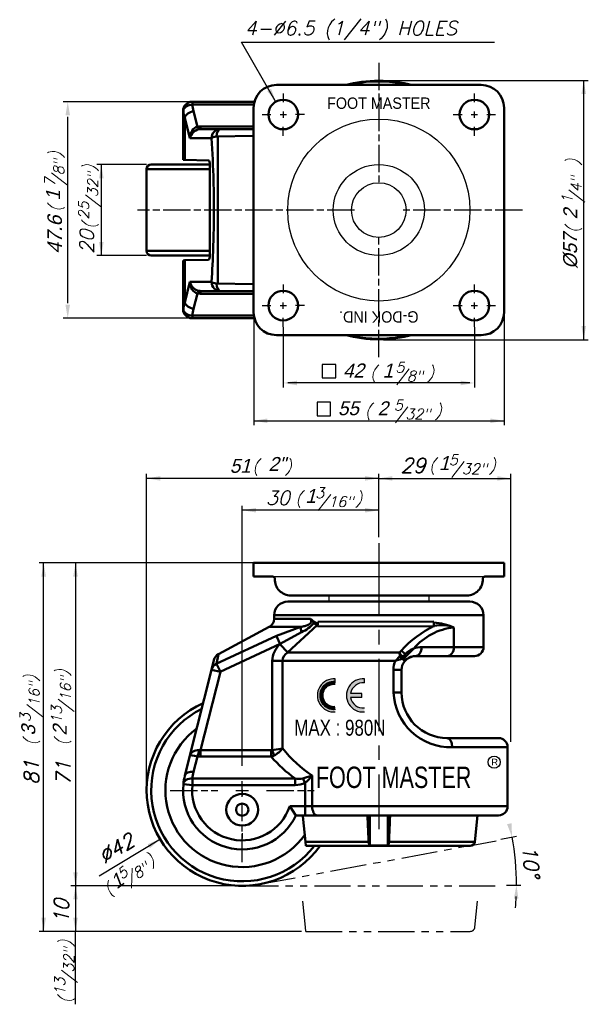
# Model space of a CAD drawing. Header units: millimetres. Extents: x 36 to 161, y 22 to 239.
import ezdxf
from ezdxf.enums import TextEntityAlignment as Align

# ---------------------------------------------------------------- set-up
doc = ezdxf.new("R2010")
doc.units = ezdxf.units.MM
doc.header["$LTSCALE"] = 0.5
for name, pattern in [('AM_ISO08W050', [18, 12, -1.5, 3, -1.5]), ('CENTER', [50.8, 31.75, -6.35, 6.35, -6.35]), ('PHANTOM2', [31.75, 15.875, -3.175, 3.175, -3.175, 3.175, -3.175])]:
    doc.linetypes.add(name, pattern=pattern)
doc.layers.get('0').update_dxf_attribs({"color": 3})
doc.layers.add('AM_7', color=1, linetype='AM_ISO08W050', lineweight=25)
doc.layers.add('AM_VIS', color=3, linetype='Continuous', lineweight=50)
doc.styles.add('GDD', font='romans.shx', dxfattribs={"oblique": 15, "height": 2})
doc.styles.add('제품글씨용', font='swisse.ttf')

msp = doc.modelspace()

# ---------------------------------------------------------------- hatches: boundary and pattern name
h = msp.add_hatch(color=2)
h.paths.add_polyline_path([(105.5, 86.34), (105.5, 87.22, -1.111438), (105.5, 92.73), (105.5, 93.61, 1.083473)])
h.paths.add_polyline_path([(108.87, 89.54, 0.398745), (111.9, 87.22), (111.9, 86.34, -1.083473), (111.9, 93.61), (111.9, 92.73, 0.398745), (108.87, 90.41), (111.32, 90.41), (111.32, 89.54)])

# ---------------------------------------------------------------- linework, layer by layer
at = {"color": 1}
for p, q in [((92.33, 220.75), (84.88, 233.65, 0.19)), ((84.88, 233.65, 0.26), (140.49, 233.65, 0.26)), ((116.06, 225.2), (161.07, 225.2)), ((160.07, 168.2), (160.07, 225.2)), ((73.63, 220.5), (45.73, 220.5)), ((46.73, 176.2), (46.73, 217.2)), ((64.06, 206.7), (53.11, 206.7)), ((54.11, 206.7), (54.11, 186.7)), ((64.06, 186.7), (53.11, 186.7)), ((87.61, 173.49), (87.61, 149.37)), ((142.56, 174.2), (142.56, 149.37)), ((73.63, 172.9), (45.73, 172.9)), ((94.06, 170.92), (94.06, 157.68)), ((136.06, 170.92), (136.06, 157.68)), ((116.06, 168.2), (161.07, 168.2)), ((135.06, 158.68), (95.06, 158.68)), ((87.61, 150.37), (142.56, 150.37)), ((64.06, 70.27), (64.06, 138.7)), ((115.06, 124.81), (115.06, 138.7)), ((115.06, 124.81), (115.06, 138.7)), ((144.06, 79.77), (144.06, 138.7)), ((115.06, 137.7), (64.06, 137.7)), ((115.06, 137.7), (144.06, 137.7)), ((85.06, 77.73), (85.06, 131.7)), ((115.06, 130.7), (85.06, 130.7)), ((115.06, 124.81), (115.06, 131.7)), ((94.06, 119.11), (40.44, 119.11)), ((41.44, 38.27), (41.44, 119.11)), ((94.06, 119.11), (47.44, 119.11)), ((48.44, 119.11), (48.44, 48.27)), ((141.83, 58.38), (145.31, 59.03)), ((53.64, 50.31), (67.08, 58.42)), ((84.06, 48.11), (47.44, 48.11)), ((84.06, 48.11), (47.44, 48.11)), ((48.44, 48.11), (48.44, 38.11)), ((143.13, 48.27), (146.29, 48.27)), ((98.06, 38.11), (40.44, 38.11)), ((98.06, 38.11), (47.44, 38.11)), ((48.44, 22.07), (48.44, 38.11))]:
    msp.add_line(p, q, dxfattribs=at)
at = {"color": 4}
for p, q in [((105.59, 162.75), (102.65, 162.75)), ((102.65, 162.75), (102.65, 159.81)), ((105.59, 159.81), (105.59, 162.75)), ((102.65, 159.81), (105.59, 159.81)), ((104.46, 154.43), (101.52, 154.43)), ((101.52, 154.43), (101.52, 151.49)), ((104.46, 151.49), (104.46, 154.43)), ((101.52, 151.49), (104.46, 151.49))]:
    msp.add_line(p, q, dxfattribs=at)
at = {"color": 1, "linetype": 'CENTER'}
msp.add_line((115.06, 123.43), (115.06, 60.61), dxfattribs=at)
for p, q in [((91.73, 116.11), (138.38, 116.11)), ((104.06, 111.96), (104.06, 110.78)), ((126.06, 111.96), (126.06, 110.78))]:
    msp.add_line(p, q)
at = {"color": 2}
for p, q in [((105.5, 92.73), (105.5, 93.61)), ((111.9, 92.73), (111.9, 93.61)), ((111.32, 90.41), (108.87, 90.41)), ((111.32, 89.54), (108.87, 89.54)), ((111.32, 89.54), (111.32, 90.41))]:
    msp.add_line(p, q, dxfattribs=at)
at = {"color": 6, "linetype": 'PHANTOM2'}
for p, q in [((88.86, 48.46), (140.85, 58.04)), ((85.06, 48.11), (142.13, 48.11)), ((98.96, 39.01), (98.36, 44.71)), ((136.15, 39.01), (136.75, 44.71)), ((99.06, 38.11), (98.96, 39.01)), ((99.06, 38.11), (135.16, 38.11))]:
    msp.add_line(p, q, dxfattribs=at)
for radius in [20, 10, 6]:
    msp.add_circle((115.06, 196.7), radius)
at = {"color": 1}
msp.add_circle((140.39, 75.3), 1.34, dxfattribs=at)
for start, end in [(74.7772, 105.2228), (254.7772, 285.2228)]:
    msp.add_arc((115.06, 196.7), 28.5, start, end)
at = {"color": 2}
for centre, radius, start, end in [((105.21, 89.98), 3.65, 85.4114, 274.5886), ((111.61, 89.98), 3.65, 85.4114, 274.5886), ((111.61, 89.98), 2.77, 83.9577, 170.9153), ((111.61, 89.98), 2.77, 189.0847, 276.0423)]:
    msp.add_arc(centre, radius, start, end, dxfattribs=at)
at = {"color": 2, "lineweight": 90}
msp.add_arc((105.21, 89.98), 2.77, 83.9577, 276.0423, dxfattribs=at)
at = {"color": 1}
for start, end in [(0, 10.4465), (355.0871, 357.5436)]:
    msp.add_arc((86.98, 48.27), 58.32, start, end, dxfattribs=at)
at = {"color": 6, "linetype": 'PHANTOM2'}
msp.add_arc((135.16, 39.11), 1, 270, 353.991, dxfattribs=at)
at = {"color": 1}
for points in [[(159.57, 222.2), (160.57, 222.2), (160.07, 225.2)], [(91.39, 223.38), (90.52, 222.88), (92.46, 220.53)], [(46.23, 217.5), (47.23, 217.5), (46.73, 220.5)], [(53.61, 203.7), (54.61, 203.7), (54.11, 206.7)], [(53.61, 189.7), (54.61, 189.7), (54.11, 186.7)], [(46.23, 175.9), (47.23, 175.9), (46.73, 172.9)], [(159.57, 171.2), (160.57, 171.2), (160.07, 168.2)], [(97.06, 159.18), (97.06, 158.18), (94.06, 158.68)], [(133.06, 159.18), (133.06, 158.18), (136.06, 158.68)], [(90.61, 150.87), (90.61, 149.87), (87.61, 150.37)], [(139.56, 150.87), (139.56, 149.87), (142.56, 150.37)], [(67.06, 138.2), (67.06, 137.2), (64.06, 137.7)], [(112.06, 138.2), (112.06, 137.2), (115.06, 137.7)], [(118.06, 138.2), (118.06, 137.2), (115.06, 137.7)], [(141.06, 138.2), (141.06, 137.2), (144.06, 137.7)], [(88.06, 131.2), (88.06, 130.2), (85.06, 130.7)], [(112.06, 131.2), (112.06, 130.2), (115.06, 130.7)], [(40.94, 116.11), (41.94, 116.11), (41.44, 119.11)], [(47.94, 116.11), (48.94, 116.11), (48.44, 119.11)], [(144.21, 61.88), (143.23, 61.68), (144.33, 58.84)], [(64.27, 57.25), (64.8, 56.4), (67.08, 58.42)], [(47.94, 51.11), (48.94, 51.11), (48.44, 48.11)], [(47.94, 45.11), (48.94, 45.11), (48.44, 48.11)], [(144.73, 45.28), (145.73, 45.26), (145.29, 48.27)], [(40.94, 41.11), (41.94, 41.11), (41.44, 38.11)], [(47.94, 41.11), (48.94, 41.11), (48.44, 38.11)]]:
    msp.add_solid(points, dxfattribs=at)
at = {"layer": 'AM_7'}
for p, q in [((115.06, 229.06), (115.06, 202.06)), ((94.06, 222.35), (94.06, 220.4)), ((136.06, 220.4), (136.06, 222.35)), ((89.41, 217.7), (91.36, 217.7)), ((93.36, 217.7), (94.76, 217.7)), ((94.06, 218.4), (94.06, 217)), ((98.71, 217.7), (96.76, 217.7)), ((131.41, 217.7), (133.36, 217.7)), ((135.36, 217.7), (136.76, 217.7)), ((136.06, 217), (136.06, 218.4)), ((138.76, 217.7), (140.71, 217.7)), ((94.06, 213.05), (94.06, 215)), ((136.06, 213.05), (136.06, 215)), ((109.7, 196.7), (62.09, 196.7)), ((146.62, 196.7), (120.42, 196.7)), ((115.06, 164.34), (115.06, 191.34)), ((94.06, 180.35), (94.06, 178.4)), ((136.06, 178.4), (136.06, 180.35)), ((89.41, 175.7), (91.36, 175.7)), ((93.36, 175.7), (94.76, 175.7)), ((94.06, 175), (94.06, 176.4)), ((98.71, 175.7), (96.76, 175.7)), ((131.41, 175.7), (133.36, 175.7)), ((135.36, 175.7), (136.76, 175.7)), ((136.06, 175), (136.06, 176.4)), ((138.76, 175.7), (140.71, 175.7)), ((94.06, 171.05), (94.06, 173)), ((136.06, 171.05), (136.06, 173)), ((85.06, 74.47), (85.06, 84.9)), ((85.06, 70.22), (85.06, 71.15)), ((85.06, 67.71), (85.06, 70.51)), ((69.26, 69.11), (79.7, 69.11)), ((83.66, 69.11), (86.45, 69.11)), ((85.06, 69.22), (85.06, 68)), ((90.42, 69.11), (100.85, 69.11)), ((85.06, 63.46), (85.06, 66.26)), ((85.06, 62.46), (85.06, 65.26)), ((85.06, 53.32), (85.06, 63.75)), ((85.06, 59.72), (85.06, 58.5)), ((85.06, 58.57), (85.06, 59.5))]:
    msp.add_line(p, q, dxfattribs=at)
at = {"layer": 'AM_VIS'}
for p, q in [((92.56, 224.2), (137.56, 224.2)), ((74.06, 220.5), (74.12, 220.5)), ((74.12, 220.5), (74.12, 219.91)), ((74.12, 220.5), (87.73, 220.5)), ((87.61, 219.91), (74.12, 219.91)), ((87.56, 174.2), (87.56, 219.2)), ((142.56, 219.2), (142.56, 174.2)), ((72.06, 218.5), (72.13, 218.5)), ((72.06, 207.77), (72.06, 218.5)), ((72.45, 207.75), (72.45, 216.99)), ((73.57, 212.5), (72.45, 216.99)), ((74.39, 218.41), (75.24, 215.03)), ((75.93, 214.5), (75.93, 215.09)), ((75.93, 215.09), (87.56, 215.09)), ((75.93, 214.5), (80.25, 214.5)), ((87.56, 214.5), (80.25, 214.5)), ((78.31, 212.5), (73.57, 212.5)), ((87.56, 212.99), (79.38, 212.89)), ((79.67, 180.51), (79.67, 212.89)), ((64.06, 187.7), (64.06, 205.7)), ((64.06, 205.7), (77.93, 205.7)), ((77.86, 206.7), (65.06, 206.7)), ((77.68, 207.61), (72.45, 207.75)), ((77.93, 186.79), (77.93, 206.61)), ((77.93, 187.7), (64.06, 187.7)), ((65.06, 186.7), (77.86, 186.7)), ((72.06, 174.9), (72.06, 185.63)), ((72.45, 185.65), (77.68, 185.79)), ((72.45, 176.41), (72.45, 185.65)), ((72.45, 176.41), (73.57, 180.9)), ((73.57, 180.9), (78.31, 180.9)), ((87.56, 180.41), (79.38, 180.52)), ((75.24, 178.37), (74.39, 174.99)), ((75.93, 178.31), (75.93, 178.9)), ((80.25, 178.9), (75.93, 178.9)), ((87.56, 178.31), (75.93, 178.31)), ((87.56, 178.9), (80.25, 178.9)), ((72.13, 174.9), (72.06, 174.9)), ((74.12, 173.49), (74.12, 172.9)), ((74.12, 173.49), (87.61, 173.49)), ((74.12, 172.9), (74.06, 172.9)), ((87.73, 172.9), (74.12, 172.9)), ((137.56, 169.2), (92.56, 169.2)), ((87.56, 119.11), (142.56, 119.11)), ((87.56, 116.11), (87.56, 119.11)), ((142.56, 119.11), (142.56, 116.11)), ((91.73, 116.11), (87.56, 116.11)), ((142.56, 116.11), (138.38, 116.11)), ((95.06, 110.61), (135.06, 110.61)), ((95.72, 111.96), (134.39, 111.96)), ((92.06, 107.61), (92.06, 106.8)), ((138.06, 107.61), (92.06, 107.61)), ((92.06, 106.8), (100.03, 106.8)), ((101.67, 106.14), (127.12, 106.21)), ((138.06, 107.61), (138.06, 100.61)), ((91, 105.04), (79.83, 99.03)), ((97.94, 105.04), (91, 105.04)), ((92.6, 103.08), (97.93, 105.08)), ((93.36, 101.31), (98.07, 103.92)), ((95.02, 99.44), (101.51, 105.42)), ((101.56, 105.19), (127.25, 105.13)), ((131.55, 104.94), (131.55, 100.61)), ((79.36, 96.94), (92.6, 103.07)), ((92.61, 103.04), (93.38, 101.28)), ((80.23, 95.18), (93.37, 101.31)), ((93.32, 101.22), (93.38, 101.28)), ((93.32, 101.22), (95.05, 99.41)), ((119.58, 99.41), (119.96, 99.82)), ((121.04, 98.62), (122.72, 100.29)), ((131.55, 100.61), (124.49, 100.61)), ((131.55, 100.61), (138.06, 100.61)), ((78.31, 95.63), (78.84, 97.75)), ((79.38, 96.9), (79.83, 99.03)), ((91.67, 97.6), (91.67, 77.98)), ((91.67, 97.6), (93.91, 97.6)), ((93.91, 78.35), (93.91, 97.6)), ((118.73, 97.6), (93.91, 97.6)), ((95.05, 99.41), (119.58, 99.41)), ((118.73, 97.61), (119.69, 98.63)), ((119.58, 99.41), (119.7, 98.63)), ((120.05, 98), (120.45, 97.9)), ((120.64, 98.14), (121.05, 98.61)), ((123.06, 98.61), (130.11, 98.61)), ((136.06, 98.61), (130.11, 98.61)), ((78.31, 95.63), (73.57, 76.77)), ((80.25, 95.14), (78.31, 95.63)), ((79.38, 96.9), (80.25, 95.14)), ((118.28, 95.61), (118.28, 90.61)), ((118.28, 95.61), (120.06, 95.61)), ((120.06, 90.61), (120.06, 95.61)), ((120.06, 95.61), (120.06, 90.61)), ((75.93, 77.94), (80.25, 95.14)), ((118.28, 90.61), (120.06, 90.61)), ((130.06, 80.61), (141.36, 80.61)), ((91.41, 77.94), (75.93, 77.94)), ((75.93, 77.94), (75.93, 76.52)), ((91.41, 76.52), (91.41, 77.94)), ((91.67, 77.96), (93.91, 78.33)), ((92.06, 76.78), (91.67, 77.98)), ((143.36, 78.61), (131.2, 78.61)), ((143.36, 78.61), (143.36, 65.61)), ((73.57, 76.77), (72.45, 72.27)), ((74.39, 73.2), (75.24, 76.58)), ((75.93, 76.52), (91.41, 76.52)), ((96.68, 71.7), (74.12, 71.7)), ((74.12, 70.28), (74.12, 71.7)), ((96.68, 71.7), (96.68, 70.28)), ((98.4, 71.69), (100.44, 72.35)), ((98.4, 71.7), (98.89, 70.75)), ((100.44, 65.61), (100.44, 72.35)), ((74.12, 70.28), (72.13, 70.49)), ((74.12, 70.28), (96.68, 70.28)), ((98.89, 70.75), (98.89, 65.61)), ((98.89, 65.61), (95.48, 65.61)), ((95.49, 65.61), (96.84, 63.61)), ((98.89, 63.61), (98.89, 65.61)), ((100.44, 65.61), (98.89, 65.61)), ((100.44, 65.61), (143.36, 65.61)), ((96.84, 63.61), (98.89, 63.61)), ((98.96, 57.81), (98.37, 63.44)), ((98.89, 63.61), (101.47, 63.61)), ((141.36, 63.61), (101.47, 63.61)), ((113.06, 63.61), (113.06, 56.99)), ((117.06, 63.61), (117.06, 56.99)), ((136.15, 57.81), (136.76, 63.61)), ((99.06, 56.91), (98.96, 57.81)), ((98.96, 57.81), (112.82, 57.81)), ((99.06, 56.91), (135.16, 56.91)), ((117.06, 56.99), (113.06, 56.99)), ((136.15, 57.81), (117.29, 57.81))]:
    msp.add_line(p, q, dxfattribs=at)
for centre, radius in [((94.06, 217.7), 3.25), ((136.06, 217.7), 3.25), ((94.06, 175.7), 3.25), ((136.06, 175.7), 3.25), ((85.06, 64.86), 3.5), ((85.06, 64.86), 1.35)]:
    msp.add_circle(centre, radius, dxfattribs=at)
for centre, radius, start, end in [((92.56, 219.2), 5, 90, 180), ((115.06, 196.7), 28.3, 82.5411, 103.6558), ((115.04, 196.66), 28.34, 76.3403, 82.5222), ((137.56, 219.2), 5, 0, 90), ((74.06, 218.5), 2, 90, 180), ((85.06, 221.09), 11, 186.114, 194.0876), ((65.06, 205.7), 1, 90, 180), ((65.06, 187.7), 1, 180, 270), ((74.06, 174.9), 2, 180, 270), ((85.06, 172.31), 11, 165.9124, 173.886), ((92.56, 174.2), 5, 180, 270), ((137.56, 174.2), 5, 270, 0), ((115.06, 196.7), 28.3, 256.3442, 277.4589), ((115.04, 196.74), 28.34, 277.4778, 283.6597), ((91.73, 115.61), 0.5, 357.8231, 90), ((95.72, 115.46), 3.5, 177.8231, 270), ((134.39, 115.46), 3.5, 270, 2.1769), ((138.38, 115.61), 0.5, 90, 182.1769), ((95.06, 107.61), 3, 90, 180), ((135.06, 107.61), 3, 0, 90), ((90.06, 106.8), 2, 298.3008, 0), ((98.72, 104.89), 2.32, 26.4963, 55.5036), ((94.05, 97.62), 10.96, 50.8327, 56.9088), ((101.51, 106.69), 0.791, 226.6446, 281.319), ((95.47, 110.22), 6.84, 292.4905, 321.1036), ((102.02, 106.79), 1.49, 215.0504, 252.1953), ((137.73, 83.68), 24, 115.8864, 137.7558), ((132.94, 91.6), 13.41, 95.9493, 139.6273), ((125.78, 91.08), 15.01, 67.3906, 84.8791), ((128.85, 98.04), 7.41, 68.6299, 102.4384), ((96.68, 97.5), 5.02, 132.0621, 178.8271), ((124.61, 95.24), 5.39, 110.5229, 134.8714), ((124.49, 95.61), 5, 90, 110.6745), ((136.06, 100.61), 2, 270, 0), ((80.78, 97.27), 2, 118.3235, 165.8896), ((96.17, 97.44), 2.27, 119.6222, 175.9503), ((122.98, 95.6), 4.7, 154.8408, 179.9368), ((122.38, 87.81), 10.45, 102.8655, 110.4405), ((115.44, 96.7), 4.95, 22.9238, 33.2781), ((120.77, 101.53), 3, 255.0579, 262.7762), ((123.06, 95.61), 3, 142.6874, 179.9974), ((123.74, 96.23), 4.07, 136.0084, 145.3485), ((123.06, 95.61), 3, 90, 142.6931), ((123.06, 95.61), 3, 89.9997, 138.0108), ((130.78, 91.11), 12.5, 182.2761, 271.9195), ((130.06, 90.61), 10, 180, 270), ((85.06, 69.11), 21, 114.159, 324.4824), ((85.06, 69.11), 20, 116.454, 322.4105), ((85.06, 69.11), 16.87, 126.3312, 324.576), ((141.36, 78.61), 2, 0, 90), ((91.42, 78.76), 0.819, 269.5042, 287.7938), ((89.72, 81.38), 5.17, 296.9555, 324.1064), ((90.65, 79.49), 3.06, 284.4394, 297.6053), ((115.06, 97.03), 31.3, 220.9332, 234.0414), ((85.06, 69.11), 13, 165.9124, 173.886), ((85.06, 70.52), 11, 165.9124, 173.886), ((97.52, 75.64), 4.03, 257.8988, 282.5171), ((90.81, 80.1), 12.35, 310.811, 321.1708), ((85.06, 69.11), 13, 173.886, 334.971), ((85.06, 69.11), 11, 173.886, 341.447), ((96.8, 75.16), 4.88, 268.5553, 295.2955), ((141.36, 65.61), 2, 270, 0), ((135.16, 57.91), 1, 270, 353.991)]:
    msp.add_arc(centre, radius, start, end, dxfattribs=at)
at = {"layer": 'AM_VIS', "extrusion": (0, 0, -1)}
for centre, major_axis, ratio, start_param, end_param in [((74.12, 218.5), (0, -2), 0.994312, 1.570796, 3.141593), ((74.12, 218.5), (1.99, 0.21), 0.705087, 3.292359, 4.787772), ((85.06, 219.67), (-13, 0), 0.846154, 6.03731, 6.176476), ((74.39, 216.99), (-1.94, -0.49), 0.69623, 0.345949, 1.743771), ((75.51, 212.5), (0.13, 2.56), 0.755633, 4.674112, 6.071933), ((75.51, 212.5), (-1.5, -1.58), 0.816843, 0.910944, 2.308766), ((76.93, 211.09), (3.63, -2.83), 0.780055, 3.754016, 3.926991), ((75.24, 216.44), (-0.35, 1.97), 0.171696, 3.18413, 3.942181), ((76.93, 212.5), (-2.23, 1.45), 0.616578, 0.585428, 0.758402), ((80.25, 212.5), (0, -2), 0.969925, 1.570796, 3.141593), ((80.25, 212.5), (0, 2), 0.440244, 4.90962, 6.283185), ((80.25, 212.5), (2, 0.13), 0.245519, 3.395399, 4.280727), ((85.06, 207.77), (13, 0), 0.006981, 2.895718, 3.141593), ((77.68, 206.61), (0, -1), 0.250953, 3.148574, 4.712389), ((77.68, 186.79), (0, -1), 0.250953, 4.712389, 6.276204), ((85.06, 185.63), (-13, 0), 0.006981, 0, 0.245875), ((75.51, 180.9), (1.5, -1.58), 0.816843, 0.832827, 2.230648), ((75.51, 180.9), (0.13, -2.56), 0.755633, 0.211252, 1.609074), ((80.25, 180.9), (0, -2), 0.969925, 0, 1.570796), ((80.25, 180.9), (-2, 0.13), 0.245519, 5.144051, 6.029379), ((80.25, 180.9), (0, 2), 0.440244, 3.141593, 4.515158), ((75.24, 176.96), (0.35, 1.97), 0.171696, 5.482597, 6.240648), ((76.93, 182.31), (-3.63, -2.83), 0.780055, 5.497787, 5.670762), ((76.93, 180.9), (2.23, 1.45), 0.616578, 2.38319, 2.556165), ((85.06, 173.73), (13, 0), 0.846154, 3.248302, 3.387468), ((74.39, 176.41), (1.94, -0.49), 0.69623, 1.397822, 2.795643), ((74.12, 174.9), (-1.99, 0.21), 0.705087, 4.637006, 6.132419), ((74.12, 174.9), (0, -2), 0.994312, 0, 1.570796)]:
    msp.add_ellipse(centre, major_axis=major_axis, ratio=ratio, start_param=start_param, end_param=end_param, dxfattribs=at)
at = {"layer": 'AM_VIS'}
for centre, major_axis, ratio, start_param, end_param in [((98.62, 103.28), (-0.6, 1.91), 0.173283, 0.345054, 1.186971), ((119.68, 98.61), (-1.48, 1.35), 0.569051, 4.44092, 5.017394), ((123.06, 100.61), (0, 2), 0.717078, 3.141593, 4.712389), ((130.11, 100.61), (0, 2), 0.717078, 3.141593, 4.712389), ((119.54, 98.28), (0.993, 0.121), 0.326001, 1.053717, 1.374345), ((119.54, 98.28), (-0.543, 0.84), 0.322087, 4.166687, 4.915834), ((119.54, 98.28), (-0.102, 0.995), 0.511193, 4.368736, 5.009623), ((119.82, 98.34), (-0.272, 0.962), 0.611132, 4.078402, 4.75927), ((119.82, 98.34), (-0.788, 0.616), 0.549803, 3.839898, 4.384001), ((119.82, 98.34), (0.855, 0.519), 0.740251, 5.034686, 5.35796), ((120.25, 98.84), (-0.73, 0.683), 0.571771, 3.873646, 4.449321), ((80.25, 95.14), (1.94, -0.49), 0.967432, 2.256265, 3.141593), ((130.06, 78.61), (0, 2), 0.570343, 4.712389, 6.283185), ((75.51, 76.28), (-1.94, 0.49), 0.810598, 4.885364, 6.283185), ((76.93, 81.94), (-1.61, -3.96), 0.450783, 0.129002, 0.301977), ((115.06, 99.15), (0, -31.3), 0.904153, 5.439263, 5.740316), ((75.51, 76.28), (1.94, -0.49), 0.114368, 1.743771, 3.141593), ((75.24, 78), (0.35, 1.97), 0.171696, 3.942181, 4.700231), ((76.93, 80.52), (3.63, 2.83), 0.780055, 3.754016, 3.926991), ((74.12, 70.28), (1.99, -0.21), 0.705087, 1.646179, 3.141593), ((74.39, 71.79), (-1.94, 0.49), 0.69623, 4.885364, 6.283185), ((101.47, 65.61), (0, 2), 0.516595, 1.570796, 3.141593)]:
    msp.add_ellipse(centre, major_axis=major_axis, ratio=ratio, start_param=start_param, end_param=end_param, dxfattribs=at)
for points, knots in [([(78.31, 212.5), (78.51, 209.38), (78.66, 206.2), (78.81, 200.9), (78.84, 198.8), (78.84, 195.65), (78.83, 194.6), (78.79, 191.87), (78.75, 190.19), (78.6, 185.95), (78.47, 183.41), (78.31, 180.9)], [9.254231, 9.254231, 9.254231, 9.254231, 18.894528, 18.894528, 25.192704, 25.192704, 28.341792, 28.341792, 33.380332, 33.380332, 41.131177, 41.131177, 41.131177, 41.131177]), ([(97.94, 105.04), (98.1, 105.07), (98.25, 105.11), (98.66, 105.2), (98.91, 105.26), (99.53, 105.46), (99.9, 105.62), (100.28, 106.08), (100.22, 106.37), (100.08, 106.7), (100.06, 106.75), (100.03, 106.8)], [-4.844777, -4.844777, -4.844777, -4.844777, -4.23918, -4.23918, -3.270224, -3.270224, -1.719896, -1.719896, 0, 0, 0.328293, 0.328293, 0.328293, 0.328293]), ([(120.67, 97.43), (120.68, 97.44), (120.69, 97.47), (120.68, 97.52), (120.67, 97.56), (120.63, 97.64), (120.62, 97.67), (120.58, 97.72), (120.57, 97.74), (120.54, 97.78), (120.52, 97.81), (120.48, 97.86), (120.47, 97.88), (120.45, 97.9)], [-0.9767168, -0.9767168, -0.9767168, -0.9767168, -0.8057914, -0.8057914, -0.610448, -0.610448, -0.4883584, -0.4883584, -0.4273136, -0.4273136, -0.3296419, -0.3296419, -0.2741329, -0.2741329, -0.2741329, -0.2741329]), ([(120.67, 97.43), (120.7, 97.47), (120.72, 97.51), (120.75, 97.62), (120.76, 97.68), (120.75, 97.79), (120.75, 97.84), (120.73, 97.91), (120.72, 97.93), (120.7, 97.99), (120.69, 98.03), (120.66, 98.1), (120.65, 98.12), (120.64, 98.14)], [-0.9767168, -0.9767168, -0.9767168, -0.9767168, -0.8057914, -0.8057914, -0.610448, -0.610448, -0.4883584, -0.4883584, -0.4273136, -0.4273136, -0.3296419, -0.3296419, -0.2741329, -0.2741329, -0.2741329, -0.2741329]), ([(112.82, 57.81), (112.82, 57.78), (112.82, 57.75), (112.83, 57.65), (112.84, 57.59), (112.85, 57.48), (112.87, 57.42), (112.9, 57.3), (112.91, 57.25), (112.95, 57.16), (112.97, 57.12), (113.01, 57.05), (113.03, 57.02), (113.06, 56.99)], [0.100761, 0.100761, 0.100761, 0.100761, 0.182555, 0.182555, 0.365109, 0.365109, 0.551661, 0.551661, 0.738212, 0.738212, 0.929959, 0.929959, 1.108964, 1.108964, 1.108964, 1.108964]), ([(117.06, 56.99), (117.08, 57.02), (117.1, 57.05), (117.14, 57.12), (117.16, 57.16), (117.2, 57.25), (117.22, 57.3), (117.25, 57.42), (117.26, 57.48), (117.28, 57.59), (117.28, 57.65), (117.29, 57.75), (117.29, 57.78), (117.29, 57.81)], [-1.108964, -1.108964, -1.108964, -1.108964, -0.929959, -0.929959, -0.738212, -0.738212, -0.551661, -0.551661, -0.365109, -0.365109, -0.182555, -0.182555, -0.100761, -0.100761, -0.100761, -0.100761])]:
    msp.add_open_spline(points, degree=3, knots=knots, dxfattribs=at)
for points, weights, degree in [([(100.97, 106.12), (100.93, 106.05), (100.87, 105.98), (100.79, 105.93)], [1, 0.975862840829, 0.975862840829, 1], 3), ([(100.79, 105.93), (100.86, 105.99), (100.92, 106.05), (100.97, 106.12)], [1, 0.978790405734, 0.978790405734, 1], 3), ([(101.56, 105.36), (101.65, 105.52), (101.69, 105.72), (101.67, 105.92)], [1, 0.961341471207, 0.961341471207, 1], 3), ([(127.25, 105.27), (127.15, 105.49), (127.1, 105.76), (127.12, 106.03)], [1, 0.963426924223, 0.963426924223, 1], 3), ([(112.57, 63.61), (112.7, 60.66), (112.82, 57.81)], [1.00051763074, 1.00042192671, 1.00010497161], 2), ([(117.29, 57.81), (117.42, 60.66), (117.54, 63.61)], [1.00010497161, 1.0004219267, 1.00051763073], 2)]:
    msp.add_rational_spline(points, weights, degree=degree, dxfattribs=at)
at = {"layer": 'Defpoints', "color": 0, "linetype": 'ByBlock', "ltscale": 2}
msp.add_point((115.06, 225.68), dxfattribs=at)

# ---------------------------------------------------------------- texts
at = {"color": 4, "style": 'GDD', "oblique": 15}
for s, height, p in [('4-%%C6.5 (1/4") HOLES', 3.0748, (85.6, 235.12, 3.74)), ('(', 2.46, (113.15, 159.72, -12.93)), ('5', 2.31, (118.69, 160.98, -16.16)), (')', 2.46, (125.74, 159.72, -12.93)), ('/8"', 2.306, (119.03, 159.01, -16.16)), ('(', 2.46, (112.03, 151.4, -12.93)), ('5', 2.31, (118.36, 152.66, -16.16)), (')', 2.46, (127.42, 151.4, -12.93)), ('/32"', 2.306, (118.7, 150.69, -16.16)), ('5', 2.31, (130.43, 140.63, 0.49)), ('(', 2.46, (87.3, 139.16, 20.38)), (')', 2.46, (94.45, 139.16, 20.38)), ('29', 3.2, (119.85, 138.95)), ('(', 2.46, (126.11, 139.36, 3.73)), ('/32"', 2.306, (131.12, 138.66, 0.49)), (')', 2.46, (139.29, 139.36, 3.73)), ('30', 3.075, (90.25, 131.9, -16.65)), ('(', 2.46, (96.77, 132.12, 3.73)), ('3', 2.31, (101.1, 133.38, 0.49)), (')', 2.46, (109.95, 132.12, 3.73)), ('/16"', 2.306, (101.78, 131.42, 0.49))]:
    msp.add_text(s, height=height, dxfattribs=at).set_placement(p)
at = {"color": 2, "style": '제품글씨용'}
for s, height, width, p in [('FOOT MASTER', 2.5, 0.9, (115.06, 220.2)), ('MAX : 980N', 3.5, 0.76, (106.51, 82.88))]:
    msp.add_text(s, height=height, dxfattribs=dict(at, width=width)).set_placement(p, align=Align.MIDDLE_CENTER)
at = {"color": 4, "style": 'GDD', "oblique": 15}
for s, height, rotation, p in [(')', 2.46, 90, (45.21, 208.16, -12.93)), ('/8"', 2.306, 90, (45.92, 202.15, -16.16)), (')', 2.46, 90, (52.65, 205.24, 3.73)), (')', 2.46, 90, (158.84, 206.52, -12.93)), ('7', 2.31, 90, (43.95, 201.81, -16.16)), ('/32"', 2.306, 90, (53.36, 197.33, 0.49)), ('/4"', 2.306, 90, (159.55, 198.42, -16.16)), ('1', 2.31, 90, (157.58, 198.09, -16.16)), ('(', 2.46, 90, (45.21, 196.33, -12.93)), ('25', 2.306, 90, (51.39, 194.59, 0.49)), ('(', 2.46, 90, (52.65, 192.57, 3.73)), ('(', 2.46, 90, (158.84, 191.67, -12.93)), (')', 2.46, 90, (39.79, 93.06, 3.73)), (')', 2.46, 90, (46.67, 94.25, 3.73)), ('/16"', 2.306, 90, (40.5, 85.28, 0.49)), ('/16"', 2.306, 90, (47.38, 86.47, 0.49)), ('13', 2.306, 90, (45.41, 83.72, 0.49)), ('3', 2.31, 90, (38.53, 84.12, 0.49)), ('(', 2.46, 90, (39.79, 78.99, 3.73)), ('(', 2.46, 90, (46.67, 78.98, 3.73)), ('∅42', 3.2, 31.1151, (54.71, 52.85)), (')', 2.46, 35.8278, (64.92, 52.44, 3.73)), ('5', 2.31, 35.8278, (58.59, 49.42, 0.49)), ('/8"', 2.306, 35.8278, (60.28, 48.22, 0.49)), ('(', 2.46, 35.8278, (55.83, 45.87, 3.73)), ('10', 3.2, 90, (46.94, 39.77)), (')', 2.46, 90, (47.41, 34.78, 3.73)), ('/32"', 2.306, 90, (48.12, 26.84, 0.49)), ('13', 2.306, 90, (46.15, 23.98, 0.49)), ('(', 2.46, 90, (47.41, 22.3, 3.73))]:
    msp.add_text(s, height=height, rotation=rotation, dxfattribs=at).set_placement(p)
at = {"color": 2, "style": '제품글씨용', "width": 0.9}
msp.add_text('G-DOK IND.', height=2.5, rotation=180, dxfattribs=at).set_placement((115.06, 173.2), align=Align.MIDDLE_CENTER)
at = {"color": 2, "style": '제품글씨용'}
msp.add_text('R', height=1.44, dxfattribs=at).set_placement((139.79, 74.61))
at = {"color": 2, "style": '제품글씨용', "width": 0.72}
msp.add_text('FOOT MASTER', height=4.7, dxfattribs=at).set_placement((101.24, 69.63))
at = {"color": 4, "attachment_point": 5, "style": 'GDD'}
for s, insert, char_height, rotation in [('{\\f??|b0|i0|c0|p49;1}', (43.51, 199.92, -16.65), 3.0748, 90), ('{\\f??|b0|i0|c0|p49;4\\f??|b0|i0|c129|p49;7.6}', (43.88, 191.28), 3.2, 90), ('{\\f??|b0|i0|c0|p49;2}', (157.13, 195.81, -16.65), 3.0748, 90), ('20', (50.95, 189.69), 3.075, 90), ('{\\f??|b0|i0|c0|p49;%%C5\\f??|b0|i0|c129|p49;7}', (157.13, 187.65, -16.65), 3.0748, 90), ('{\\f??|b0|i0|c0|p49;3}', (38.09, 82.3), 3.0748, 90), ('{\\f??|b0|i0|c0|p49;2}', (44.97, 82.3), 3.0748, 90), ('\\A1;81', (38.76, 73.07), 3.2, 90), ('71', (45.76, 72.89), 3.2, 90), ('\\A1;10%%D', (148.47, 53.5), 3.2, 275.2233), ('{\\f??|b0|i0|c0|p49;1}', (57.52, 49.2), 3.0748, 35.8278)]:
    msp.add_mtext(s, dxfattribs=dict(at, insert=insert, char_height=char_height, rotation=rotation))
at = {"color": 4, "char_height": 3.0748, "attachment_point": 5, "style": 'GDD'}
for s, insert in [('{\\f??|b0|i0|c0|p49;4\\f??|b0|i0|c129|p49;2}', (109.49, 161.42, -16.65)), ('{\\f??|b0|i0|c0|p49;1}', (117.06, 161.42, -16.65)), ('{\\f??|b0|i0|c129|p49;55}', (108.36, 153.1, -16.65)), ('{\\f??|b0|i0|c129|p49;2}', (115.94, 153.1, -16.65)), ('\\A1;{\\f??|b0|i0|c0|p49;51}', (84.61, 140.44)), ('{\\f??|b0|i0|c0|p49;2"}', (92.68, 140.86, 16.65)), ('{\\f??|b0|i0|c0|p49;1}', (129.4, 141.07)), ('{\\f??|b0|i0|c0|p49;1}', (100.06, 133.83))]:
    msp.add_mtext(s, dxfattribs=dict(at, insert=insert))

doc.saveas('drawing.dxf')
